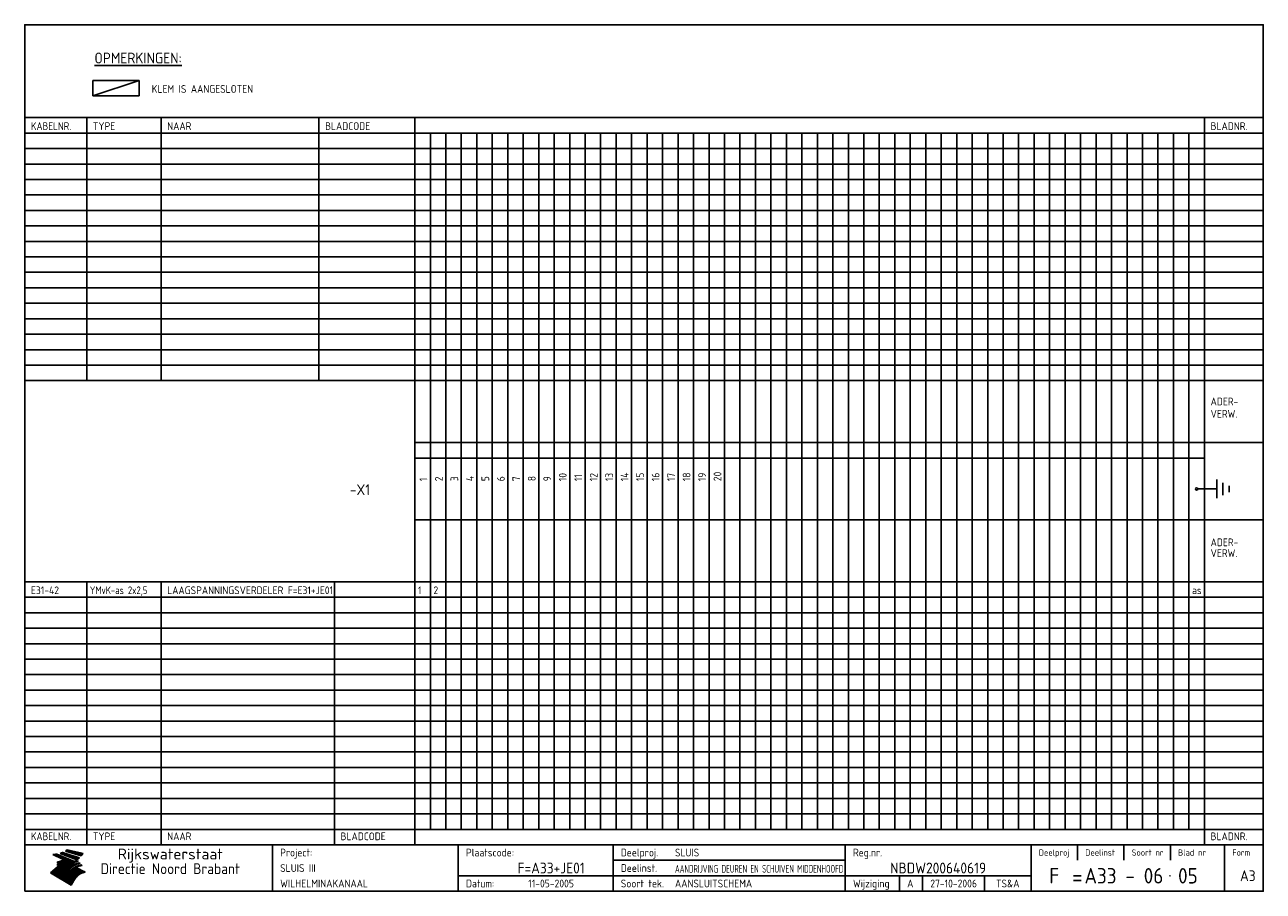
# Model space of a CAD drawing. Extents: x 10 to 410, y 10 to 290.
import ezdxf
from ezdxf.enums import TextEntityAlignment as Align

# ---------------------------------------------------------------- set-up
doc = ezdxf.new("R2010")
doc.units = 0
doc.header["$MEASUREMENT"] = 0
doc.linetypes.add('CENTRE', pattern=[50.8, 31.75, -6.35, 6.35, -6.35])
doc.layers.get('0').update_dxf_attribs({"linetype": 'CONTINUOUS'})
for name, color, linetype in [('0-25', 7, 'CONTINUOUS'), ('0-35', 2, 'CONTINUOUS'), ('0-50', 3, 'CONTINUOUS'), ('B-25', 7, 'CONTINUOUS'), ('B-35', 2, 'CONTINUOUS'), ('S-25', 7, 'CONTINUOUS'), ('S-35', 2, 'CONTINUOUS')]:
    doc.layers.add(name, color=color, linetype=linetype)
doc.styles.add('ISO', font='iso.shx')
doc.styles.get("Standard").update_dxf_attribs({"font": 'iso.shx'})

# ---------------------------------------------------------------- blocks, each defined once
blk = doc.blocks.new('rme15')
at = {"layer": '0-25'}
for p, q in [((410, 35), (10, 35)), ((410, 30), (10, 30)), ((350, 25), (350, 20)), ((365, 25), (365, 20)), ((380, 25), (380, 20)), ((200, 20), (275, 20)), ((150, 15), (335, 15)), ((292.5, 15), (292.5, 10)), ((300, 15), (300, 10)), ((320, 15), (320, 10))]:
    blk.add_line(p, q, dxfattribs=at)
at = {"layer": '0-25', "color": 7}
for p, q in [((19.1, 21.89), (25.12, 19)), ((19.1, 21.89), (25.12, 19)), ((19.17, 21.86), (20.7, 21.86)), ((19.29, 21.8), (20.83, 21.8)), ((19.4, 21.75), (20.96, 21.75)), ((19.52, 21.69), (21.09, 21.69)), ((19.64, 21.63), (21.22, 21.63)), ((19.74, 21.92), (20.56, 21.92)), ((19.75, 21.58), (21.36, 21.58)), ((19.87, 21.52), (21.49, 21.52)), ((19.99, 21.47), (21.62, 21.47)), ((20.11, 21.41), (21.75, 21.41)), ((20.22, 21.35), (21.88, 21.35)), ((20.25, 21.97), (20.43, 21.97)), ((20.34, 21.3), (22.02, 21.3)), ((20.38, 21.99), (26.02, 19.59)), ((20.38, 21.99), (26.02, 19.59)), ((20.46, 21.24), (22.15, 21.24)), ((20.57, 21.18), (22.28, 21.18)), ((20.69, 21.13), (22.41, 21.13)), ((20.81, 21.07), (22.55, 21.07)), ((20.92, 21.02), (22.68, 21.02)), ((21.04, 20.96), (22.81, 20.96)), ((21.16, 20.9), (22.94, 20.9)), ((21.27, 20.85), (23.07, 20.85)), ((21.39, 20.79), (23.21, 20.79)), ((21.47, 22.25), (26.83, 20.19)), ((21.47, 22.25), (26.83, 20.19)), ((21.49, 22.25), (23.07, 22.25)), ((21.51, 20.73), (23.34, 20.73)), ((21.6, 22.2), (23.25, 22.2)), ((21.63, 20.68), (23.47, 20.68)), ((21.65, 22.31), (22.89, 22.31)), ((21.74, 20.62), (23.6, 20.62)), ((21.75, 22.14), (23.42, 22.14)), ((21.8, 22.37), (22.71, 22.37)), ((21.86, 20.57), (23.73, 20.57)), ((21.9, 22.08), (23.6, 22.08)), ((21.94, 22.42), (22.53, 22.42)), ((21.98, 20.51), (23.87, 20.51)), ((22.04, 22.03), (23.78, 22.03)), ((22.06, 22.48), (22.36, 22.48)), ((22.09, 20.45), (24, 20.45)), ((22.18, 22.53), (27.65, 20.8)), ((22.18, 22.53), (27.65, 20.8)), ((22.19, 21.97), (23.96, 21.97)), ((22.21, 20.4), (24.13, 20.4)), ((22.33, 20.34), (24.26, 20.34)), ((22.34, 21.92), (24.13, 21.92)), ((22.37, 20), (23.08, 20)), ((22.44, 20.28), (24.4, 20.28)), ((22.48, 21.86), (24.31, 21.86)), ((22.49, 20.06), (23.04, 20.06)), ((22.56, 20.23), (24.53, 20.23)), ((22.61, 20.12), (22.93, 20.12)), ((22.63, 21.8), (24.49, 21.8)), ((22.68, 20.17), (24.66, 20.17)), ((22.71, 20.17), (22.82, 20.17)), ((23.11, 20.02), (22.77, 20.2)), ((23.11, 20.02), (22.77, 20.2)), ((22.78, 21.75), (24.67, 21.75)), ((22.79, 20.12), (24.79, 20.12)), ((22.91, 20.06), (24.92, 20.06)), ((22.92, 21.69), (24.85, 21.69)), ((23.03, 20), (25.06, 20)), ((23.07, 21.63), (25.02, 21.63)), ((23.14, 22.99), (28.22, 21.46)), ((23.14, 22.99), (28.22, 21.46)), ((23.15, 22.98), (25.33, 22.98)), ((23.22, 21.58), (25.2, 21.58)), ((23.23, 23.04), (25.09, 23.04)), ((23.32, 23.1), (24.84, 23.1)), ((23.34, 22.93), (25.57, 22.93)), ((23.36, 21.52), (25.38, 21.52)), ((23.4, 23.15), (24.6, 23.15)), ((23.49, 23.21), (24.36, 23.21)), ((23.51, 21.47), (25.56, 21.47)), ((23.52, 22.87), (25.81, 22.87)), ((23.57, 23.27), (24.12, 23.27)), ((23.64, 23.32), (23.87, 23.32)), ((23.66, 21.41), (25.74, 21.41)), ((23.7, 23.36), (28.82, 22.17)), ((23.7, 23.36), (28.82, 22.17)), ((23.71, 22.82), (26.06, 22.82)), ((23.8, 21.35), (25.91, 21.35)), ((23.9, 22.76), (26.3, 22.76)), ((23.95, 21.3), (26.09, 21.3)), ((24.09, 22.7), (26.54, 22.7)), ((24.09, 21.24), (26.27, 21.24)), ((24.24, 21.18), (26.45, 21.18)), ((24.27, 22.65), (26.78, 22.65)), ((24.39, 21.13), (26.62, 21.13)), ((24.46, 22.59), (27.03, 22.59)), ((24.53, 21.07), (26.8, 21.07)), ((24.65, 22.53), (27.27, 22.53)), ((24.68, 21.02), (26.98, 21.02)), ((24.83, 20.96), (27.16, 20.96)), ((24.84, 22.48), (27.51, 22.48)), ((24.97, 20.9), (27.34, 20.9)), ((25.02, 22.42), (27.75, 22.42)), ((25.12, 20.85), (27.51, 20.85)), ((25.21, 22.37), (28, 22.37)), ((25.27, 20.79), (27.63, 20.79)), ((25.4, 22.31), (28.24, 22.31)), ((25.41, 20.73), (27.57, 20.73)), ((25.56, 20.68), (27.51, 20.68)), ((25.58, 22.25), (28.48, 22.25)), ((25.71, 20.62), (27.44, 20.62)), ((25.77, 22.2), (28.72, 22.2)), ((25.85, 20.57), (27.37, 20.57)), ((25.96, 22.14), (28.79, 22.14)), ((26, 20.51), (27.29, 20.51)), ((26.15, 22.08), (28.75, 22.08)), ((26.15, 20.45), (27.22, 20.45)), ((26.29, 20.4), (27.14, 20.4)), ((26.33, 22.03), (28.71, 22.03)), ((26.44, 20.34), (27.06, 20.34)), ((26.52, 21.97), (28.66, 21.97)), ((26.59, 20.28), (26.97, 20.28)), ((26.71, 21.92), (28.62, 21.92)), ((26.73, 20.23), (26.89, 20.23)), ((26.9, 21.86), (28.57, 21.86)), ((27.08, 21.8), (28.52, 21.8)), ((27.27, 21.75), (28.48, 21.75)), ((27.46, 21.69), (28.43, 21.69)), ((27.65, 21.63), (28.38, 21.63)), ((27.83, 21.58), (28.33, 21.58)), ((28.02, 21.52), (28.28, 21.52)), ((28.21, 21.47), (28.22, 21.47)), ((20.58, 17.88), (18.3, 16)), ((20.58, 17.88), (18.3, 16)), ((24.94, 11.97), (18.3, 16)), ((24.94, 11.97), (18.3, 16)), ((18.31, 16.01), (20.96, 16.01)), ((18.38, 16.07), (21.46, 16.07)), ((18.45, 16.12), (21.88, 16.12)), ((18.52, 16.18), (22.15, 16.18)), ((18.59, 16.23), (22.38, 16.23)), ((18.65, 16.29), (22.58, 16.29)), ((18.72, 16.35), (22.75, 16.35)), ((18.79, 16.4), (22.91, 16.4)), ((18.86, 16.46), (20.6, 16.46)), ((18.93, 16.52), (20.6, 16.52)), ((18.99, 16.57), (20.6, 16.57)), ((19.06, 16.63), (20.6, 16.63)), ((19.13, 16.68), (20.6, 16.68)), ((19.2, 16.74), (20.6, 16.74)), ((19.27, 16.8), (20.6, 16.8)), ((19.33, 16.85), (21.07, 16.85)), ((19.4, 16.91), (21.55, 16.91)), ((19.47, 16.97), (21.88, 16.97)), ((19.54, 17.02), (22.13, 17.02)), ((19.61, 17.08), (22.34, 17.08)), ((19.67, 17.13), (20.6, 17.13)), ((19.74, 17.19), (20.6, 17.19)), ((19.81, 17.25), (20.6, 17.25)), ((19.88, 17.3), (20.6, 17.3)), ((19.95, 17.36), (20.6, 17.36)), ((20.01, 17.42), (20.6, 17.42)), ((20.08, 17.47), (20.93, 17.47)), ((20.15, 17.53), (21.26, 17.53)), ((20.22, 17.58), (21.51, 17.58)), ((20.29, 17.64), (21.72, 17.64)), ((20.35, 17.7), (21.9, 17.7)), ((20.42, 17.75), (22.07, 17.75)), ((20.49, 17.81), (22.22, 17.81)), ((20.56, 17.87), (22.36, 17.87)), ((20.6, 19.11), (20.58, 19.51)), ((20.6, 19.11), (20.58, 19.51)), ((20.58, 19.5), (22.09, 19.5)), ((20.58, 19.44), (21.95, 19.44)), ((20.59, 19.38), (21.79, 19.38)), ((20.59, 19.33), (21.62, 19.33)), ((20.59, 19.27), (21.42, 19.27)), ((20.6, 19.22), (21.2, 19.22)), ((20.6, 19.16), (20.93, 19.16)), ((20.6, 19.11), (20.69, 19.12)), ((20.6, 19.11), (20.69, 19.12)), ((20.6, 18.79), (20.77, 18.81)), ((20.6, 18.79), (20.77, 18.81)), ((20.6, 18.29), (20.6, 18.79)), ((20.6, 18.29), (20.6, 18.79)), ((20.6, 18.77), (22.46, 18.77)), ((20.6, 18.71), (22.33, 18.71)), ((20.6, 18.65), (22.19, 18.65)), ((20.6, 18.6), (22.04, 18.6)), ((20.6, 18.54), (21.87, 18.54)), ((20.6, 18.48), (21.68, 18.48)), ((20.6, 18.43), (21.46, 18.43)), ((20.6, 18.37), (21.21, 18.37)), ((20.6, 18.29), (20.88, 18.32)), ((20.6, 18.29), (20.88, 18.32)), ((20.6, 18.32), (20.87, 18.32)), ((20.6, 17.88), (20.86, 17.91)), ((20.6, 17.88), (20.86, 17.91)), ((20.6, 17.43), (20.97, 17.48)), ((20.6, 17.43), (20.97, 17.48)), ((20.6, 17.43), (20.6, 17.09)), ((20.6, 17.43), (20.6, 17.09)), ((20.6, 17.09), (21.26, 17.16)), ((20.6, 17.09), (21.26, 17.16)), ((20.6, 16.8), (21.37, 16.89)), ((20.6, 16.8), (21.37, 16.89)), ((20.6, 16.8), (20.6, 16.45)), ((20.6, 16.8), (20.6, 16.45)), ((20.6, 16.45), (21.56, 16.56)), ((20.6, 16.45), (21.56, 16.56)), ((20.6, 15.97), (21.67, 16.09)), ((20.6, 15.97), (21.67, 16.09)), ((20.7, 16.46), (23.06, 16.46)), ((20.9, 19.55), (22.23, 19.55)), ((20.9, 18.82), (22.59, 18.82)), ((20.98, 17.92), (22.5, 17.92)), ((21.02, 17.13), (22.53, 17.13)), ((21.19, 19.61), (22.35, 19.61)), ((21.2, 16.52), (23.2, 16.52)), ((21.32, 18.88), (22.71, 18.88)), ((21.32, 17.98), (22.62, 17.98)), ((21.42, 19.67), (22.47, 19.67)), ((21.47, 17.19), (22.7, 17.19)), ((21.59, 18.03), (22.74, 18.03)), ((21.61, 18.93), (22.82, 18.93)), ((21.62, 19.72), (22.59, 19.72)), ((21.72, 16.57), (23.32, 16.57)), ((21.77, 17.25), (22.85, 17.25)), ((21.8, 19.78), (22.69, 19.78)), ((21.8, 18.09), (22.85, 18.09)), ((21.84, 18.99), (22.92, 18.99)), ((21.96, 19.83), (22.79, 19.83)), ((21.99, 18.15), (22.95, 18.15)), ((22.01, 17.3), (22.99, 17.3)), ((22.03, 19.05), (23.03, 19.05)), ((22.1, 16.63), (23.44, 16.63)), ((22.11, 19.89), (22.89, 19.89)), ((22.16, 18.2), (23.05, 18.2)), ((22.21, 19.1), (23.12, 19.1)), ((22.21, 17.36), (23.12, 17.36)), ((22.24, 19.95), (22.99, 19.95)), ((22.31, 18.26), (23.15, 18.26)), ((22.36, 19.16), (23.22, 19.16)), ((22.38, 16.68), (23.56, 16.68)), ((22.39, 17.42), (23.24, 17.42)), ((22.45, 18.32), (23.24, 18.32)), ((22.51, 19.22), (23.3, 19.22)), ((22.56, 17.47), (23.36, 17.47)), ((22.59, 18.37), (23.33, 18.37)), ((22.6, 16.74), (23.66, 16.74)), ((22.64, 19.27), (23.39, 19.27)), ((22.71, 18.43), (23.42, 18.43)), ((22.71, 17.53), (23.47, 17.53)), ((22.77, 19.33), (23.47, 19.33)), ((22.79, 16.8), (23.77, 16.8)), ((22.83, 18.48), (23.5, 18.48)), ((22.84, 17.58), (23.57, 17.58)), ((22.89, 19.38), (23.55, 19.38)), ((22.94, 18.54), (23.58, 18.54)), ((22.96, 16.85), (23.86, 16.85)), ((22.97, 17.64), (23.67, 17.64)), ((23, 19.44), (23.63, 19.44)), ((23.04, 18.6), (23.66, 18.6)), ((23.1, 19.5), (23.72, 19.5)), ((23.1, 17.7), (23.77, 17.7)), ((23.12, 16.91), (23.96, 16.91)), ((23.14, 18.65), (23.74, 18.65)), ((23.15, 19.95), (25.19, 19.95)), ((23.21, 19.55), (23.8, 19.55)), ((23.21, 17.75), (23.86, 17.75)), ((23.21, 16.01), (28.9, 16.01)), ((23.24, 18.71), (23.82, 18.71)), ((23.26, 19.89), (25.32, 19.89)), ((23.26, 16.97), (24.05, 16.97)), ((23.3, 19.61), (23.88, 19.61)), ((23.32, 17.81), (23.95, 17.81)), ((23.33, 18.77), (23.91, 18.77)), ((23.37, 16.07), (29.08, 16.07)), ((23.38, 19.83), (25.45, 19.83)), ((23.39, 19.67), (23.81, 19.67)), ((23.39, 17.02), (24.14, 17.02)), ((23.42, 18.82), (23.99, 18.82)), ((23.42, 17.87), (24.03, 17.87)), ((23.45, 19.7), (23.58, 19.79)), ((23.45, 19.7), (23.58, 19.79)), ((23.48, 19.72), (23.7, 19.72)), ((23.5, 19.78), (25.58, 19.78)), ((23.51, 18.88), (24.07, 18.88)), ((23.51, 16.12), (29.27, 16.12)), ((23.52, 17.92), (24.11, 17.92)), ((23.52, 17.08), (24.22, 17.08)), ((23.54, 18.9), (24.3, 19.42)), ((23.54, 18.9), (24.3, 19.42)), ((23.56, 19.78), (23.59, 19.78)), ((23.56, 19.39), (23.9, 19.62)), ((23.56, 19.39), (23.9, 19.62)), ((23.58, 19.79), (23.9, 19.62)), ((23.58, 19.79), (23.9, 19.62)), ((23.59, 18.93), (24.15, 18.93)), ((23.61, 19.72), (25.72, 19.72)), ((23.62, 17.98), (24.2, 17.98)), ((23.63, 17.13), (24.3, 17.13)), ((23.65, 18.59), (24.62, 19.25)), ((23.65, 18.59), (24.62, 19.25)), ((29.41, 16.17), (23.65, 16.17)), ((23.67, 18.99), (24.23, 18.99)), ((23.71, 18.03), (24.28, 18.03)), ((23.73, 19.67), (25.85, 19.67)), ((23.75, 19.05), (24.32, 19.05)), ((23.75, 17.19), (24.38, 17.19)), ((23.77, 16.23), (29.47, 16.23)), ((23.79, 18.09), (24.36, 18.09)), ((23.83, 19.1), (24.4, 19.1)), ((23.85, 19.61), (25.98, 19.61)), ((23.85, 17.25), (24.46, 17.25)), ((23.88, 18.15), (24.44, 18.15)), ((23.89, 16.29), (29.36, 16.29)), ((23.92, 19.16), (24.48, 19.16)), ((23.94, 18.19), (25.23, 19.07)), ((23.94, 18.19), (25.23, 19.07)), ((23.95, 17.3), (24.55, 17.3)), ((23.96, 19.55), (25.96, 19.55)), ((23.96, 18.2), (24.53, 18.2)), ((24, 19.22), (24.56, 19.22)), ((24, 16.35), (29.24, 16.35)), ((24.04, 18.26), (24.61, 18.26)), ((24.05, 17.36), (24.63, 17.36)), ((24.06, 17.88), (25.34, 18.76)), ((24.06, 17.88), (25.34, 18.76)), ((24.08, 19.5), (25.88, 19.5)), ((24.08, 19.27), (24.58, 19.27)), ((24.11, 16.4), (29.13, 16.4)), ((24.13, 18.32), (24.69, 18.32)), ((24.14, 17.42), (24.71, 17.42)), ((24.16, 19.33), (24.47, 19.33)), ((24.2, 19.44), (25.79, 19.44)), ((24.21, 18.37), (24.77, 18.37)), ((24.21, 16.46), (29.02, 16.46)), ((24.23, 17.47), (24.79, 17.47)), ((24.24, 17.48), (25.52, 18.36)), ((24.24, 17.48), (25.52, 18.36)), ((24.25, 19.38), (24.36, 19.38)), ((24.29, 18.43), (24.85, 18.43)), ((24.3, 19.42), (24.62, 19.25)), ((24.3, 19.42), (24.62, 19.25)), ((24.31, 19.38), (25.71, 19.38)), ((24.31, 17.53), (24.87, 17.53)), ((24.31, 16.52), (28.91, 16.52)), ((24.35, 17.17), (25.64, 18.05)), ((24.35, 17.17), (25.64, 18.05)), ((24.37, 18.48), (24.94, 18.48)), ((24.39, 17.58), (24.96, 17.58)), ((24.4, 16.57), (28.79, 16.57)), ((24.43, 19.33), (25.62, 19.33)), ((24.45, 18.54), (25.02, 18.54)), ((24.47, 17.64), (25.04, 17.64)), ((24.49, 16.63), (28.68, 16.63)), ((24.54, 18.6), (25.1, 18.6)), ((24.55, 19.27), (25.54, 19.27)), ((24.56, 17.7), (25.12, 17.7)), ((24.57, 16.68), (28.57, 16.68)), ((24.62, 18.65), (25.18, 18.65)), ((24.63, 16.72), (25.91, 17.6)), ((24.63, 16.72), (25.91, 17.6)), ((24.64, 17.75), (25.2, 17.75)), ((24.66, 16.74), (28.45, 16.74)), ((24.67, 19.22), (25.45, 19.22)), ((24.7, 18.71), (25.27, 18.71)), ((24.72, 17.81), (25.29, 17.81)), ((24.74, 16.8), (28.34, 16.8)), ((24.78, 19.16), (25.37, 19.16)), ((24.78, 18.77), (25.34, 18.77)), ((24.8, 17.87), (25.37, 17.87)), ((24.82, 16.85), (28.23, 16.85)), ((24.87, 18.82), (25.4, 18.82)), ((24.89, 17.92), (25.45, 17.92)), ((24.9, 19.1), (25.28, 19.1)), ((24.9, 16.91), (28.11, 16.91)), ((24.95, 18.88), (25.45, 18.88)), ((24.97, 17.98), (25.53, 17.98)), ((24.99, 16.97), (28, 16.97)), ((25.02, 19.05), (25.2, 19.05)), ((25.03, 18.93), (25.51, 18.93)), ((25.05, 18.03), (25.61, 18.03)), ((25.07, 17.02), (27.89, 17.02)), ((25.11, 18.99), (25.57, 18.99)), ((26.02, 19.59), (25.12, 19)), ((26.02, 19.59), (25.12, 19)), ((25.13, 18.09), (25.68, 18.09)), ((25.15, 17.08), (27.77, 17.08)), ((25.19, 19.05), (25.63, 19.05)), ((25.21, 18.15), (25.75, 18.15)), ((25.23, 17.13), (27.66, 17.13)), ((25.26, 19.1), (25.7, 19.1)), ((25.3, 18.2), (25.82, 18.2)), ((25.31, 17.19), (27.55, 17.19)), ((25.33, 19.16), (25.77, 19.16)), ((25.38, 18.26), (25.89, 18.26)), ((25.39, 19.22), (25.85, 19.22)), ((25.4, 17.25), (27.43, 17.25)), ((25.46, 18.32), (25.97, 18.32)), ((25.47, 19.27), (25.93, 19.27)), ((25.48, 17.3), (27.32, 17.3)), ((25.54, 19.33), (26.03, 19.33)), ((25.54, 18.37), (26.06, 18.37)), ((25.56, 17.36), (27.21, 17.36)), ((25.62, 18.43), (26.14, 18.43)), ((25.63, 19.38), (26.13, 19.38)), ((25.64, 17.42), (27.1, 17.42)), ((25.7, 18.48), (26.24, 18.48)), ((25.72, 19.44), (26.24, 19.44)), ((25.73, 17.47), (26.98, 17.47)), ((25.79, 18.54), (26.34, 18.54)), ((25.81, 17.53), (26.87, 17.53)), ((25.82, 19.5), (26.36, 19.5)), ((25.89, 18.6), (26.46, 18.6)), ((25.89, 17.58), (26.76, 17.58)), ((25.93, 19.55), (26.53, 19.55)), ((25.96, 17.64), (26.64, 17.64)), ((25.99, 18.65), (26.58, 18.65)), ((26.04, 17.7), (26.59, 17.7)), ((26.06, 19.61), (26.85, 19.61)), ((26.1, 18.71), (26.72, 18.71)), ((26.12, 17.75), (26.67, 17.75)), ((26.2, 17.81), (26.76, 17.81)), ((26.21, 19.67), (27.23, 19.67)), ((26.23, 18.77), (26.89, 18.77)), ((26.29, 17.87), (26.86, 17.87)), ((26.37, 18.82), (27.09, 18.82)), ((26.39, 17.92), (26.97, 17.92)), ((26.44, 19.72), (27.18, 19.72)), ((26.49, 17.98), (27.09, 17.98)), ((26.53, 18.88), (27.34, 18.88)), ((26.56, 17.68), (29.54, 16.2)), ((26.56, 17.68), (29.54, 16.2)), ((26.6, 18.03), (27.22, 18.03)), ((26.72, 18.09), (27.38, 18.09)), ((26.73, 18.93), (27.66, 18.93)), ((26.85, 18.15), (27.56, 18.15)), ((26.99, 18.99), (27.9, 18.99)), ((27, 18.2), (27.8, 18.2)), ((27.13, 19.78), (27.25, 19.64)), ((27.13, 19.78), (27.25, 19.64)), ((27.18, 18.26), (28.13, 18.26)), ((27.26, 19.05), (27.84, 19.05)), ((27.39, 18.32), (28.47, 18.32)), ((27.7, 18.37), (28.49, 18.37)), ((27.78, 19.1), (27.93, 18.96)), ((27.78, 19.1), (27.93, 18.96)), ((28, 18.43), (28.44, 18.43)), ((28.29, 15.83), (29.54, 16.2)), ((28.29, 15.83), (29.54, 16.2)), ((28.39, 18.48), (28.54, 18.32)), ((28.39, 18.48), (28.54, 18.32)), ((29.54, 16.2), (29.45, 16.17)), ((29.54, 16.2), (29.45, 16.17)), ((29.46, 16.18), (29.47, 16.18)), ((18.38, 15.95), (20.6, 15.95)), ((18.47, 15.9), (20.6, 15.9)), ((18.57, 15.84), (20.6, 15.84)), ((18.66, 15.78), (20.6, 15.78)), ((18.75, 15.73), (20.6, 15.73)), ((18.85, 15.67), (20.6, 15.67)), ((18.94, 15.62), (20.6, 15.62)), ((19.03, 15.56), (27.83, 15.56)), ((19.12, 15.5), (27.75, 15.5)), ((19.22, 15.45), (27.66, 15.45)), ((19.31, 15.39), (27.58, 15.39)), ((19.4, 15.33), (27.5, 15.33)), ((19.49, 15.28), (27.43, 15.28)), ((19.59, 15.22), (27.36, 15.22)), ((19.68, 15.17), (27.29, 15.17)), ((19.77, 15.11), (27.22, 15.11)), ((19.86, 15.05), (27.15, 15.05)), ((19.96, 15), (27.09, 15)), ((20.05, 14.94), (27.02, 14.94)), ((20.14, 14.88), (26.96, 14.88)), ((20.24, 14.83), (26.9, 14.83)), ((20.33, 14.77), (26.84, 14.77)), ((20.42, 14.72), (26.79, 14.72)), ((20.51, 14.66), (26.73, 14.66)), ((20.6, 15.97), (20.6, 15.58)), ((20.6, 15.97), (20.6, 15.58)), ((20.6, 15.58), (21.95, 15.73)), ((20.6, 15.58), (21.95, 15.73)), ((20.61, 14.6), (26.68, 14.6)), ((20.7, 14.55), (26.62, 14.55)), ((20.79, 14.49), (26.57, 14.49)), ((20.88, 14.43), (26.52, 14.43)), ((20.94, 15.62), (27.92, 15.62)), ((20.98, 14.38), (26.47, 14.38)), ((21.07, 14.32), (26.42, 14.32)), ((21.16, 14.27), (26.38, 14.27)), ((21.25, 14.21), (26.33, 14.21)), ((21.35, 14.15), (26.29, 14.15)), ((21.44, 14.1), (26.24, 14.1)), ((21.45, 15.67), (28.01, 15.67)), ((21.53, 14.04), (26.2, 14.04)), ((21.63, 13.98), (26.16, 13.98)), ((21.72, 13.93), (26.12, 13.93)), ((21.81, 13.87), (26.08, 13.87)), ((21.9, 13.82), (26.04, 13.82)), ((21.96, 15.73), (28.11, 15.73)), ((22, 13.76), (26, 13.76)), ((22.09, 13.7), (25.96, 13.7)), ((22.18, 13.65), (25.93, 13.65)), ((22.27, 13.59), (25.89, 13.59)), ((22.34, 15.78), (28.21, 15.78)), ((22.37, 13.53), (25.86, 13.53)), ((22.46, 13.48), (25.82, 13.48)), ((22.55, 13.42), (25.79, 13.42)), ((22.62, 15.84), (28.33, 15.84)), ((22.65, 13.37), (25.76, 13.37)), ((22.74, 13.31), (25.73, 13.31)), ((22.83, 13.25), (25.69, 13.25)), ((22.84, 15.9), (28.52, 15.9)), ((22.92, 13.2), (25.66, 13.2)), ((23.02, 13.14), (25.63, 13.14)), ((23.04, 15.95), (28.71, 15.95)), ((23.11, 13.08), (25.59, 13.08)), ((23.2, 13.03), (25.56, 13.03)), ((23.29, 12.97), (25.53, 12.97)), ((23.39, 12.92), (25.5, 12.92)), ((23.48, 12.86), (25.46, 12.86)), ((23.57, 12.8), (25.43, 12.8)), ((23.66, 12.75), (25.4, 12.75)), ((23.76, 12.69), (25.36, 12.69)), ((23.85, 12.63), (25.33, 12.63)), ((23.94, 12.58), (25.3, 12.58)), ((24.04, 12.52), (25.26, 12.52)), ((24.13, 12.47), (25.23, 12.47)), ((24.22, 12.41), (25.2, 12.41)), ((24.31, 12.35), (25.17, 12.35)), ((24.41, 12.3), (25.13, 12.3)), ((24.5, 12.24), (25.1, 12.24)), ((24.59, 12.18), (25.07, 12.18)), ((24.68, 12.13), (25.03, 12.13)), ((24.78, 12.07), (25, 12.07)), ((24.87, 12.02), (24.97, 12.02)), ((24.94, 11.97), (25.81, 13.45)), ((24.94, 11.97), (25.81, 13.45))]:
    blk.add_line(p, q, dxfattribs=at)
for centre, radius, start, end in [((19.15, 29.7), 7.8, 269.6055, 279.0886), ((19.15, 29.7), 7.8, 269.6055, 279.0886), ((19.93, 25.38), 5.91, 276.3402, 298.7463), ((19.93, 25.38), 5.91, 276.3402, 298.7463), ((19.84, 25.09), 6.03, 278.129, 302.868), ((19.84, 25.09), 6.03, 278.129, 302.868), ((19.84, 27.26), 5.27, 288.0217, 296.3084), ((19.84, 27.26), 5.27, 288.0217, 296.3084), ((20.49, 27.56), 5.28, 300.0654, 307.393), ((20.49, 27.56), 5.28, 300.0654, 307.393), ((24.11, 24.7), 5.26, 301.1147, 312.2814), ((24.11, 24.7), 5.26, 301.1147, 312.2814), ((21.95, 27.32), 8.59, 316.9248, 323.1399), ((21.95, 27.32), 8.59, 316.9248, 323.1399), ((20.21, 23.78), 5.91, 273.6149, 304.3803), ((20.21, 23.78), 5.91, 273.6149, 304.3803), ((20.35, 24.56), 5.76, 274.164, 302.5474), ((20.35, 24.56), 5.76, 274.164, 302.5474), ((20.05, 24.28), 6.02, 277.9472, 305.7139), ((20.05, 24.28), 6.02, 277.9472, 305.7139), ((20.04, 23.49), 6.09, 278.8115, 306.4242), ((20.04, 23.49), 6.09, 278.8115, 306.4242), ((20.53, 23.07), 5.96, 277.0519, 304.973), ((20.53, 23.07), 5.96, 277.0519, 304.973), ((20.72, 22.76), 5.91, 276.3402, 304.3803), ((20.72, 22.76), 5.91, 276.3402, 304.3803), ((21.06, 22.34), 5.81, 274.9043, 303.1745), ((21.06, 22.34), 5.81, 274.9043, 303.1745), ((20.82, 22.06), 6.04, 278.1111, 305.8489), ((20.82, 22.06), 6.04, 278.1111, 305.8489), ((21.3, 21.6), 5.91, 276.3402, 304.3803), ((21.3, 21.6), 5.91, 276.3402, 304.3803), ((27.05, 17.17), 2.63, 107.4286, 133.7799), ((27.05, 17.17), 2.63, 107.4286, 133.7799), ((27.45, 16.91), 2.81, 110.4143, 138.7411), ((27.45, 16.91), 2.81, 110.4143, 138.7411), ((27.57, 15.64), 3.4, 98.1566, 126.9045), ((27.57, 15.64), 3.4, 98.1566, 126.9045), ((27.91, 15.54), 3.39, 100.5835, 132.088), ((27.91, 15.54), 3.39, 100.5835, 132.088), ((28.21, 14.74), 3.67, 95.7581, 128.7216), ((28.21, 14.74), 3.67, 95.7581, 128.7216), ((27.01, 16.84), 2.93, 87.7348, 104.8316), ((27.01, 16.84), 2.93, 87.7348, 104.8316), ((27.37, 15.71), 3.93, 91.7838, 103.2817), ((27.37, 15.71), 3.93, 91.7838, 103.2817), ((28.4, 15.05), 3.21, 96.3886, 125.0052), ((28.4, 15.05), 3.21, 96.3886, 125.0052), ((27.82, 16.31), 2.8, 90.634, 105.1984), ((27.82, 16.31), 2.8, 90.634, 105.1984), ((28.19, 15.04), 3.93, 93.8342, 103.2817), ((28.19, 15.04), 3.93, 93.8342, 103.2817), ((28.58, 15.69), 2.8, 93.8141, 105.1984), ((28.58, 15.69), 2.8, 93.8141, 105.1984), ((28.95, 14.41), 3.93, 96.0135, 103.2817), ((28.95, 14.41), 3.93, 96.0135, 103.2817), ((31.24, 10.26), 6.3, 117.9568, 149.6251), ((31.24, 10.26), 6.3, 117.9568, 149.6251)]:
    blk.add_arc(centre, radius, start, end, dxfattribs=at)
at = {"layer": '0-35'}
for p, q in [((90, 25), (90, 10)), ((150, 25), (150, 10)), ((200, 25), (200, 10)), ((275, 25), (275, 10)), ((335, 25), (335, 10)), ((397.5, 25), (397.5, 10))]:
    blk.add_line(p, q, dxfattribs=at)
at = {"layer": '0-50'}
for p, q in [((10, 25), (410, 25)), ((348.75, 15), (351.25, 15)), ((348.75, 13.5), (351.25, 13.5))]:
    blk.add_line(p, q, dxfattribs=at)
blk.add_lwpolyline([(10, 10), (410, 10), (410, 290), (10, 290)], close=True, dxfattribs=at)
at = {"layer": '0-50', "const_width": 0.25}
blk.add_lwpolyline([(379.75, 15, 1), (380, 15, 1)], format="xyb", close=True, dxfattribs=at)
at = {"layer": '0-25', "style": 'ISO'}
for s, height, p in [('Project:', 2.5, (92.5, 22.5)), ('Plaatscode:', 2.5, (152.5, 22.5)), ('Deelproj.', 2.5, (202.5, 22.5)), ('Reg.nr.', 2.5, (277.5, 22.5)), ('Deelproj', 2, (337.5, 22.5)), ('Deelinst', 2, (352.5, 22.5)), ('Soort nr', 2, (367.5, 22.5)), ('Blad nr', 2, (382.5, 22.5)), ('Form', 2, (400, 22.5)), ('Deelinst.', 2.5, (202.5, 17.5)), ('Datum:', 2.5, (152.5, 12.5)), ('Soort tek.', 2.5, (202.5, 12.5)), ('Wijziging', 2.5, (277.5, 12.5))]:
    blk.add_text(s, height=height, dxfattribs=at).set_placement(p, align=Align.MIDDLE_LEFT)
for tag, height, p in [('N', 2.5, (220, 22.5)), ('B', 2.5, (92.5, 17.5)), ('P', 1.8, (220, 17.5)), ('C', 2.5, (92.5, 12.5)), ('U', 2.5, (220, 12.5)), ('REV', 2.5, (295, 12.5))]:
    blk.add_attdef(tag, text='', height=height, dxfattribs=at).set_placement(p, align=Align.MIDDLE_LEFT)
for tag, p in [('W', (180, 12.5)), ('Z', (310, 12.5)), ('Y', (327.5, 12.5))]:
    blk.add_attdef(tag, text='', height=2.5, dxfattribs=at).set_placement(p, align=Align.MIDDLE)
at = {"layer": '0-35', "style": 'ISO', "width": 1.182609}
blk.add_text('Rijkswaterstaat', height=3.5, dxfattribs=at).set_placement((40, 20.28), (74, 20.28), align=Align.FIT)
at = {"layer": '0-35', "color": 2, "style": 'ISO', "width": 1.016949}
blk.add_text('Directie Noord Brabant', height=3.5, dxfattribs=at).set_placement((34.5, 15.53), (79.5, 15.53), align=Align.FIT)
at = {"layer": '0-35', "style": 'ISO'}
blk.add_attdef('X', text='', height=3.5, dxfattribs=at).set_placement((180, 17.5), align=Align.MIDDLE_CENTER)
blk.add_attdef('RNR', text='', height=3.5, dxfattribs=at).set_placement((305, 17.5), align=Align.MIDDLE)
blk.add_attdef('FORM', text='', height=3.5, dxfattribs=at).set_placement((402.5, 15), align=Align.MIDDLE_LEFT)
at = {"layer": '0-50', "style": 'ISO'}
for tag, p in [('M', (342.5, 15)), ('O', (365, 15))]:
    blk.add_attdef(tag, text='', height=5, dxfattribs=at).set_placement(p, align=Align.MIDDLE)
blk.add_attdef('Q', text='', height=5, dxfattribs=at).set_placement((382.5, 15), align=Align.MIDDLE_LEFT)

msp = doc.modelspace()

# ---------------------------------------------------------------- linework, layer by layer
msp.add_line((136, 150), (391, 150))
at = {"layer": 'S-25'}
for p, q in [((32, 272), (32, 267)), ((47, 272), (32, 272)), ((32, 267), (47, 272)), ((47, 267), (47, 272)), ((32, 267), (47, 267)), ((10, 260), (410, 260)), ((10, 255), (410, 255)), ((141, 255), (141, 175)), ((146, 255), (146, 175)), ((151, 255), (151, 175)), ((156, 255), (156, 175)), ((161, 255), (161, 30)), ((166, 255), (166, 175)), ((171, 255), (171, 175)), ((176, 255), (176, 175)), ((181, 255), (181, 175)), ((186, 255), (186, 30)), ((191, 255), (191, 175)), ((196, 255), (196, 175)), ((201, 255), (201, 175)), ((206, 255), (206, 175)), ((211, 255), (211, 30)), ((216, 255), (216, 175)), ((221, 255), (221, 175)), ((226, 255), (226, 175)), ((231, 255), (231, 175)), ((236, 255), (236, 30)), ((241, 255), (241, 175)), ((246, 255), (246, 175)), ((251, 255), (251, 175)), ((256, 255), (256, 175)), ((261, 255), (261, 30)), ((266, 255), (266, 175)), ((271, 255), (271, 175)), ((276, 255), (276, 175)), ((281, 255), (281, 175)), ((286, 255), (286, 30)), ((291, 255), (291, 175)), ((296, 255), (296, 175)), ((301, 255), (301, 175)), ((306, 255), (306, 175)), ((311, 255), (311, 30)), ((316, 255), (316, 175)), ((321, 255), (321, 175)), ((326, 255), (326, 175)), ((331, 255), (331, 175)), ((336, 255), (336, 30)), ((341, 255), (341, 175)), ((346, 255), (346, 175)), ((351, 255), (351, 175)), ((356, 255), (356, 175)), ((361, 255), (361, 30)), ((366, 255), (366, 175)), ((371, 255), (371, 175)), ((376, 255), (376, 175)), ((381, 255), (381, 175)), ((386, 255), (386, 30)), ((10, 250), (410, 250)), ((10, 245), (410, 245)), ((10, 240), (410, 240)), ((10, 235), (410, 235)), ((10, 230), (410, 230)), ((10, 225), (410, 225)), ((10, 220), (410, 220)), ((10, 215), (410, 215)), ((10, 210), (410, 210)), ((10, 205), (410, 205)), ((10, 200), (410, 200)), ((10, 195), (410, 195)), ((10, 190), (410, 190)), ((10, 185), (410, 185)), ((10, 180), (410, 180)), ((10, 175), (410, 175)), ((141, 175), (141, 110)), ((146, 175), (146, 110)), ((151, 175), (151, 110)), ((156, 175), (156, 110)), ((166, 175), (166, 110)), ((171, 175), (171, 110)), ((176, 175), (176, 110)), ((181, 175), (181, 110)), ((191, 175), (191, 110)), ((196, 175), (196, 110)), ((201, 175), (201, 110)), ((206, 175), (206, 110)), ((216, 175), (216, 110)), ((221, 175), (221, 110)), ((226, 175), (226, 110)), ((231, 175), (231, 110)), ((241, 175), (241, 110)), ((246, 175), (246, 110)), ((251, 175), (251, 110)), ((256, 175), (256, 110)), ((266, 175), (266, 110)), ((271, 175), (271, 110)), ((276, 175), (276, 110)), ((281, 175), (281, 110)), ((291, 175), (291, 110)), ((296, 175), (296, 110)), ((301, 175), (301, 110)), ((306, 175), (306, 110)), ((316, 175), (316, 110)), ((321, 175), (321, 110)), ((326, 175), (326, 110)), ((331, 175), (331, 110)), ((341, 175), (341, 110)), ((346, 175), (346, 110)), ((351, 175), (351, 110)), ((356, 175), (356, 110)), ((366, 175), (366, 110)), ((371, 175), (371, 110)), ((376, 175), (376, 110)), ((381, 175), (381, 110)), ((389, 140), (395, 140)), ((395, 143), (395, 137)), ((397, 142), (397, 138)), ((399, 141), (399, 139)), ((10, 110), (410, 110)), ((141, 110), (141, 30)), ((146, 110), (146, 30)), ((151, 110), (151, 30)), ((156, 110), (156, 30)), ((166, 110), (166, 30)), ((171, 110), (171, 30)), ((176, 110), (176, 30)), ((181, 110), (181, 30)), ((191, 110), (191, 30)), ((196, 110), (196, 30)), ((201, 110), (201, 30)), ((206, 110), (206, 30)), ((216, 110), (216, 30)), ((221, 110), (221, 30)), ((226, 110), (226, 30)), ((231, 110), (231, 30)), ((241, 110), (241, 30)), ((246, 110), (246, 30)), ((251, 110), (251, 30)), ((256, 110), (256, 30)), ((266, 110), (266, 30)), ((271, 110), (271, 30)), ((276, 110), (276, 30)), ((281, 110), (281, 30)), ((291, 110), (291, 30)), ((296, 110), (296, 30)), ((301, 110), (301, 30)), ((306, 110), (306, 30)), ((316, 110), (316, 30)), ((321, 110), (321, 30)), ((326, 110), (326, 30)), ((331, 110), (331, 30)), ((341, 110), (341, 30)), ((346, 110), (346, 30)), ((351, 110), (351, 30)), ((356, 110), (356, 30)), ((366, 110), (366, 30)), ((371, 110), (371, 30)), ((376, 110), (376, 30)), ((381, 110), (381, 30)), ((10, 105), (410, 105)), ((10, 100), (410, 100)), ((10, 95), (410, 95)), ((10, 90), (410, 90)), ((10, 85), (410, 85)), ((10, 80), (410, 80)), ((10, 75), (410, 75)), ((10, 70), (410, 70)), ((10, 65), (410, 65)), ((10, 60), (410, 60)), ((10, 55), (410, 55)), ((10, 50), (410, 50)), ((10, 45), (410, 45)), ((10, 40), (410, 40)), ((10, 35), (410, 35)), ((10, 30), (410, 30))]:
    msp.add_line(p, q, dxfattribs=at)
for start, end in [(0, 180), (180, 0)]:
    msp.add_arc((388.5, 140), 0.375, start, end, dxfattribs=at)
at = {"layer": 'S-35'}
for p, q in [((30, 260), (30, 175)), ((54, 260), (54, 175)), ((105, 260), (105, 175)), ((136, 260), (136, 25)), ((391, 260), (391, 25)), ((136, 155), (410, 155)), ((136, 130), (410, 130)), ((30, 110), (30, 25)), ((54, 110), (54, 25)), ((110, 110), (110, 25))]:
    msp.add_line(p, q, dxfattribs=at)

# ---------------------------------------------------------------- block references
at = {"linetype": 'CENTRE'}
ref = msp.add_blockref('rme15', (0, 0), dxfattribs=at)
ref.add_attrib('B', 'SLUIS III', dxfattribs={"layer": '0-25', "height": 2.5, "style": 'ISO'}).set_placement((92.5, 17.5), align=Align.MIDDLE_LEFT)
ref.add_attrib('C', 'WILHELMINAKANAAL', dxfattribs={"layer": '0-25', "height": 2.5, "style": 'ISO'}).set_placement((92.5, 12.5), align=Align.MIDDLE_LEFT)
ref.add_attrib('N', 'SLUIS', dxfattribs={"layer": '0-25', "height": 2.5, "style": 'ISO'}).set_placement((220, 22.5), align=Align.MIDDLE_LEFT)
ref.add_attrib('U', 'AANSLUITSCHEMA', dxfattribs={"layer": '0-25', "height": 2.5, "style": 'ISO'}).set_placement((220, 12.5), align=Align.MIDDLE_LEFT)
ref.add_attrib('M', 'F', dxfattribs={"layer": '0-50', "height": 5, "style": 'ISO'}).set_placement((342.5, 15), align=Align.MIDDLE)
ref.add_attrib('O', 'A33 - 06', dxfattribs={"layer": '0-50', "height": 5, "style": 'ISO'}).set_placement((365, 15), align=Align.MIDDLE)
ref.add_attrib('Q', '05', dxfattribs={"layer": '0-50', "height": 5, "style": 'ISO'}).set_placement((382.5, 15), align=Align.MIDDLE_LEFT)
ref.add_attrib('X', 'F=A33+JE01', dxfattribs={"layer": '0-35', "height": 3.5, "style": 'ISO'}).set_placement((180, 17.5), align=Align.MIDDLE_CENTER)
ref.add_attrib('RNR', 'NBDW200640619', dxfattribs={"layer": '0-35', "height": 3.5, "style": 'ISO'}).set_placement((305, 17.5), align=Align.MIDDLE)
ref.add_attrib('W', '11-05-2005', dxfattribs={"layer": '0-25', "height": 2.5, "style": 'ISO'}).set_placement((180, 12.5), align=Align.MIDDLE)
ref.add_attrib('FORM', 'A3', dxfattribs={"layer": '0-35', "height": 3.5, "style": 'ISO'}).set_placement((402.5, 15), align=Align.MIDDLE_LEFT)
ref.add_attrib('REV', 'A', dxfattribs={"layer": '0-25', "height": 2.5, "style": 'ISO'}).set_placement((295, 12.5), align=Align.MIDDLE_LEFT)
ref.add_attrib('Z', '27-10-2006', dxfattribs={"layer": '0-25', "height": 2.5, "style": 'ISO'}).set_placement((310, 12.5), align=Align.MIDDLE)
ref.add_attrib('Y', 'TS&A', dxfattribs={"layer": '0-25', "height": 2.5, "style": 'ISO'}).set_placement((327.5, 12.5), align=Align.MIDDLE)

# ---------------------------------------------------------------- texts
at = {"layer": 'B-25'}
for s, p in [('KLEM IS AANGESLOTEN', (51, 268)), ('TYPE', (32, 256)), ('NAAR', (56, 256)), ('BLADCODE', (107, 256)), ('BLADNR.', (393, 256)), ('ADER-', (393, 167)), ('VERW.', (393, 163)), ('ADER-', (393, 121.5)), ('VERW.', (393, 118)), ('E31-42', (12, 106)), ('LAAGSPANNINGSVERDELER F=E31+JE01', (56, 106)), ('1', (137, 106)), ('2', (142, 106)), ('as', (387, 106)), ('TYPE', (32, 26.5)), ('NAAR', (56, 26.5)), ('BLADCODE', (112, 26.5)), ('BLADNR.', (393, 26.5))]:
    msp.add_text(s, height=2.5, dxfattribs=at).set_placement(p)
at = {"layer": 'B-25', "width": 1.070588}
for p, p2 in [((12, 256), (25, 256)), ((12, 26.5), (25, 26.5))]:
    msp.add_text('KABELNR.', height=2.5, dxfattribs=at).set_placement(p, p2, align=Align.FIT)
at = {"layer": 'B-25'}
for s, p in [('1', (140, 142.5)), ('2', (145, 142.5)), ('3', (150, 142.5)), ('4', (155, 142.5)), ('5', (160, 142.5)), ('6', (165, 142.5)), ('7', (170, 142.5)), ('8', (175, 142.5)), ('9', (180, 142.5)), ('10', (185, 142.5)), ('11', (190, 142.5)), ('12', (195, 142.5)), ('13', (200, 142.5)), ('14', (205, 142.5)), ('15', (210, 142.5)), ('16', (215, 142.5)), ('17', (220, 142.5)), ('18', (225, 142.5)), ('19', (230, 142.5)), ('20', (235, 142.5))]:
    msp.add_text(s, height=2.5, rotation=90, dxfattribs=at).set_placement(p)
at = {"layer": 'B-25', "width": 0.9}
msp.add_text('YMvK-as 2x2,5', height=2.5, dxfattribs=at).set_placement((31, 106))
at = {"layer": 'B-25', "style": 'ISO', "width": 0.793392}
msp.add_text('AANDRIJVING DEUREN EN SCHUIVEN MIDDENHOOFD', height=2.5, dxfattribs=at).set_placement((220, 16), (274.4, 16), align=Align.FIT)
at = {"layer": 'B-35'}
for s, p in [('%%UOPMERKINGEN:', (32.5, 277.5)), ('-X1', (115, 138))]:
    msp.add_text(s, height=3.5, dxfattribs=at).set_placement(p)

doc.saveas('drawing.dxf')
